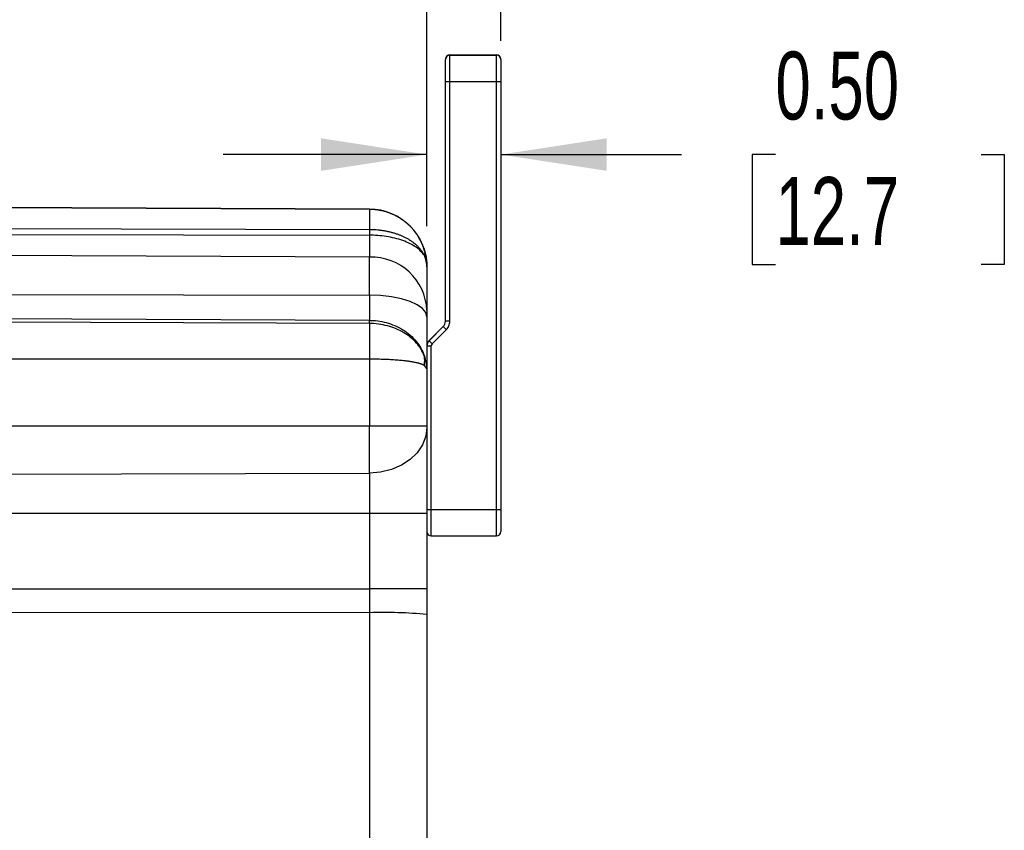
# Model space of a CAD drawing. Header units: inches. Extents: x 1.4 to 59.1, y 1.4 to 45.4.
# Tile 19 of 26: x 42.4 to 49, y 21.8 to 27.3. Entities that reach past the tile are written whole.
import ezdxf

# ---------------------------------------------------------------- set-up
doc = ezdxf.new("R2010")
doc.units = ezdxf.units.IN
doc.header["$LTSCALE"] = 5.5
doc.header["$MEASUREMENT"] = 0
doc.layers.add('DIMENSIONS', color=140, linetype='Continuous', lineweight=25)
doc.styles.add('SLDTEXTSTYLE0', font='TXT', dxfattribs={"width": 0.7})
doc.dimstyles.new('SLDDIMSTYLE0', dxfattribs={"dimtxt": 0.467285, "dimasz": 0.715, "dimexe": 0, "dimexo": 0.0625, "dimgap": 0.116821, "dimtad": 0, "dimtih": 1, "dimtoh": 1, "dimrnd": 1e-09, "dimzin": 4, "dimdsep": 46, "dimtxsty": 'SLDTEXTSTYLE0', "dimsah": 1, "dimcen": 0.09, "dimadec": 0, "dimazin": 1, "dimtfac": 1, "dimtofl": 0, "dimtmove": 0, "dimatfit": 3, "dimfxl": 0, "dimfrac": 2, "dimtolj": 1, "dimtzin": 12, "dimarcsym": 0})
doc.dimstyles.new('SLDDIMSTYLE1', dxfattribs={"dimtxt": 0.467285, "dimasz": 0.715, "dimexe": 0, "dimexo": 0.0625, "dimgap": 0.116821, "dimtad": 0, "dimtih": 1, "dimtoh": 1, "dimrnd": 1e-09, "dimzin": 0, "dimdsep": 46, "dimtxsty": 'SLDTEXTSTYLE0', "dimsah": 1, "dimcen": 0.09, "dimadec": 0, "dimazin": 0, "dimtfac": 1, "dimtmove": 0, "dimatfit": 0, "dimfxl": 0, "dimfrac": 2, "dimtolj": 1, "dimtzin": 12, "dimarcsym": 0})

# ---------------------------------------------------------------- blocks, each defined once
blk = doc.blocks.new('_D')
at = {"layer": 'DIMENSIONS'}
for p, q in [((35.7479, 17.9219), (35.7479, 28.5318)), ((45.1454, 25.8888), (45.1454, 28.5318)), ((35.7479, 27.8443), (39.1381, 27.8443)), ((39.7713, 27.8443), (39.6143, 27.8443)), ((39.6143, 27.8443), (39.6143, 27.1016)), ((41.5486, 27.8443), (41.7055, 27.8443)), ((41.7055, 27.8443), (41.7055, 27.1016)), ((45.1454, 27.8443), (42.1818, 27.8443)), ((39.6143, 27.1016), (39.7713, 27.1016)), ((41.7055, 27.1016), (41.5486, 27.1016))]:
    blk.add_line(p, q, dxfattribs=at)
for points in [[(35.7479, 27.8443), (36.4629, 27.7343), (36.4629, 27.9543)], [(45.1454, 27.8443), (44.4304, 27.9543), (44.4304, 27.7343)]]:
    blk.add_solid(points, dxfattribs=at)
at = {"layer": 'DIMENSIONS', "char_height": 0.45833, "attachment_point": 1, "style": 'SLDTEXTSTYLE0'}
for s, insert in [('9.40', (39.9656, 28.5397)), ('238.7', (39.7713, 27.6925))]:
    blk.add_mtext(s, dxfattribs=dict(at, insert=insert))
blk = doc.blocks.new('_D_1')
at = {"layer": 'DIMENSIONS'}
for p, q in [((35.7479, 17.9219), (35.7479, 30.3101)), ((45.6454, 27.1402), (45.6454, 30.3101)), ((35.7479, 29.6226), (39.1381, 29.6226)), ((39.7713, 29.6226), (39.6143, 29.6226)), ((39.6143, 29.6226), (39.6143, 28.88)), ((41.5486, 29.6226), (41.7055, 29.6226)), ((41.7055, 29.6226), (41.7055, 28.88)), ((45.6454, 29.6226), (42.1818, 29.6226)), ((39.6143, 28.88), (39.7713, 28.88)), ((41.7055, 28.88), (41.5486, 28.88))]:
    blk.add_line(p, q, dxfattribs=at)
for points in [[(35.7479, 29.6226), (36.4629, 29.5126), (36.4629, 29.7326)], [(45.6454, 29.6226), (44.9304, 29.7326), (44.9304, 29.5126)]]:
    blk.add_solid(points, dxfattribs=at)
at = {"layer": 'DIMENSIONS', "char_height": 0.45833, "attachment_point": 1, "style": 'SLDTEXTSTYLE0'}
for s, insert in [('9.90', (39.9656, 30.3181)), ('251.4', (39.7713, 29.4708))]:
    blk.add_mtext(s, dxfattribs=dict(at, insert=insert))
blk = doc.blocks.new('_D_2')
at = {"layer": 'DIMENSIONS'}
for p, q in [((45.1454, 25.8888), (45.1454, 27.0601)), ((45.1454, 26.3726), (43.7704, 26.3726)), ((45.6454, 26.3726), (46.8655, 26.3726)), ((47.4987, 26.3726), (47.3418, 26.3726)), ((47.3418, 26.3726), (47.3418, 25.6299)), ((48.8873, 26.3726), (49.0442, 26.3726)), ((49.0442, 26.3726), (49.0442, 25.6299)), ((47.3418, 25.6299), (47.4987, 25.6299)), ((49.0442, 25.6299), (48.8873, 25.6299))]:
    blk.add_line(p, q, dxfattribs=at)
for points in [[(45.1454, 26.3726), (44.4304, 26.4826), (44.4304, 26.2626)], [(45.6454, 26.3726), (46.3604, 26.2626), (46.3604, 26.4826)]]:
    blk.add_solid(points, dxfattribs=at)
at = {"layer": 'DIMENSIONS', "char_height": 0.45833, "attachment_point": 1, "style": 'SLDTEXTSTYLE0'}
for s, insert in [('0.50', (47.4987, 27.068)), ('12.7', (47.4987, 26.2207))]:
    blk.add_mtext(s, dxfattribs=dict(at, insert=insert))

msp = doc.modelspace()

# ---------------------------------------------------------------- linework, layer by layer
for p, q in [((45.3004, 27.0455), (45.6154, 27.0455)), ((45.3004, 27.0455), (45.6154, 27.0455)), ((45.3004, 27.0455), (45.3004, 27.0455)), ((45.3004, 27.0453), (45.3004, 27.0455)), ((45.3004, 27.0452), (45.3004, 27.0453)), ((45.3004, 27.0453), (45.6154, 27.0453)), ((45.3004, 27.0452), (45.6154, 27.0452)), ((45.6154, 27.0455), (45.6154, 27.0455)), ((45.6154, 27.0453), (45.6154, 27.0455)), ((45.6154, 27.0452), (45.6154, 27.0453)), ((45.6154, 26.8652), (45.6154, 27.0452)), ((45.2704, 25.2459), (45.2704, 26.8652)), ((45.3004, 26.8652), (45.6154, 26.8652)), ((45.3004, 25.2459), (45.3004, 26.8652)), ((45.6154, 23.9752), (45.6154, 26.8652)), ((45.6454, 26.8655), (45.6454, 26.8652)), ((45.6454, 26.8652), (45.6454, 23.9752)), ((44.7571, 26.0039), (37.5701, 26.0353)), ((37.5701, 26.0353), (44.7571, 26.0039)), ((44.7571, 26.0039), (37.5701, 26.0353)), ((38.0027, 26.0337), (44.7571, 26.0042)), ((44.7571, 26.0042), (38.0027, 26.0336)), ((44.7571, 26.0042), (44.7571, 26.0042)), ((44.7571, 26.0039), (44.7571, 26.0042)), ((44.7571, 26.0039), (44.7571, 26.0039)), ((44.7571, 25.8646), (37.57, 25.8808)), ((44.7571, 25.8646), (44.7571, 25.8278)), ((37.5054, 25.8436), (44.7571, 25.8278)), ((44.7571, 25.8278), (44.7571, 25.6799)), ((44.7571, 25.6799), (37.5054, 25.7092)), ((44.7571, 25.4225), (44.7571, 25.6799)), ((45.1454, 25.6139), (45.1454, 25.6138)), ((37.5054, 25.4343), (44.7571, 25.4225)), ((44.7571, 25.4225), (44.7571, 25.2523)), ((44.7571, 25.2523), (37.5054, 25.2797)), ((44.7571, 25.2311), (37.57, 25.2579)), ((44.7571, 25.2311), (44.7571, 25.2523)), ((45.2557, 25.2109), (45.16, 25.1151)), ((45.16, 25.1151), (45.2557, 25.2108)), ((45.16, 25.1149), (45.2557, 25.2106)), ((45.2557, 25.2106), (45.16, 25.1149)), ((45.2557, 25.2109), (45.2557, 25.2108)), ((45.2557, 25.2106), (45.2557, 25.2106)), ((45.1812, 25.0937), (45.2769, 25.1894)), ((45.16, 25.1151), (45.16, 25.1151)), ((45.1601, 25.115), (45.16, 25.1151)), ((45.16, 25.1149), (45.16, 25.1149)), ((45.1754, 23.9752), (45.1754, 25.0795)), ((45.1283, 25.0135), (45.1422, 24.942)), ((44.7571, 24.9898), (37.5701, 24.9898)), ((44.7571, 24.9898), (44.7571, 24.54)), ((45.1433, 24.9285), (45.1283, 24.9474)), ((45.1422, 24.942), (45.1454, 24.9258)), ((45.1454, 24.9258), (45.1433, 24.9285)), ((45.1454, 24.9258), (45.1454, 24.54)), ((37.5701, 24.54), (44.7571, 24.54)), ((44.7571, 24.2208), (44.7571, 24.54)), ((37.5054, 24.1958), (44.7571, 24.2208)), ((44.7571, 24.2208), (44.7571, 23.9474)), ((44.7571, 23.9474), (37.5054, 23.9474)), ((44.7571, 23.9474), (44.7571, 23.4387)), ((45.1454, 23.9474), (45.1454, 23.4387)), ((45.1754, 23.9752), (45.6154, 23.9752)), ((45.1754, 23.7952), (45.1754, 23.9752)), ((45.6154, 23.7952), (45.6154, 23.9752)), ((45.1754, 23.7952), (45.6154, 23.7952)), ((37.5054, 23.4387), (44.7571, 23.4387)), ((44.7571, 23.4387), (44.7571, 23.2768)), ((44.7571, 23.2768), (37.5054, 23.2779)), ((44.7571, 23.2768), (44.7571, 11.9386))]:
    msp.add_line(p, q)
at = {"flags": 128}
for points in [[(45.3004, 26.8652), (45.3004, 26.9003), (45.3004, 26.9341), (45.3004, 26.9652), (45.3004, 26.9925), (45.3004, 27.0149), (45.3004, 27.0315), (45.3004, 27.0418), (45.3004, 27.0452)], [(45.2704, 26.8652), (45.2709, 26.8652), (45.2727, 26.8652), (45.2754, 26.8652), (45.2792, 26.8652), (45.2837, 26.8652), (45.2889, 26.8652), (45.2945, 26.8652), (45.3004, 26.8652)], [(45.6154, 26.8652), (45.6212, 26.8652), (45.6268, 26.8652), (45.632, 26.8652), (45.6366, 26.8652), (45.6403, 26.8652), (45.6431, 26.8652), (45.6448, 26.8652), (45.6454, 26.8652)], [(45.1454, 25.2763), (45.1379, 25.3047), (45.1158, 25.3321), (45.08, 25.3573), (45.0317, 25.3794), (44.9729, 25.3976), (44.9058, 25.4111), (44.8329, 25.4195), (44.7571, 25.4225)], [(45.2769, 25.1894), (45.2728, 25.1935), (45.2688, 25.1975), (45.2651, 25.2012), (45.2619, 25.2044), (45.2593, 25.207), (45.2573, 25.209), (45.2561, 25.2102), (45.2557, 25.2106)], [(45.3004, 25.2459), (45.2945, 25.2459), (45.2889, 25.2459), (45.2837, 25.2459), (45.2792, 25.2459), (45.2754, 25.2459), (45.2727, 25.2459), (45.2709, 25.2459), (45.2704, 25.2459)], [(45.1454, 25.0795), (45.1459, 25.0795), (45.1477, 25.0795), (45.1504, 25.0795), (45.1542, 25.0795), (45.1587, 25.0795), (45.1639, 25.0795), (45.1695, 25.0795), (45.1754, 25.0795)], [(45.1812, 25.0937), (45.1771, 25.0978), (45.1731, 25.1018), (45.1694, 25.1054), (45.1662, 25.1087), (45.1636, 25.1113), (45.1616, 25.1133), (45.1604, 25.1145), (45.16, 25.1149)], [(44.7571, 24.54), (44.8329, 24.54), (44.9058, 24.54), (44.9729, 24.54), (45.0317, 24.54), (45.08, 24.54), (45.1158, 24.54), (45.1379, 24.54), (45.1454, 24.54)], [(45.1454, 24.5288), (45.1379, 24.4689), (45.1158, 24.4112), (45.08, 24.3581), (45.0317, 24.3115), (44.9729, 24.2732), (44.9058, 24.2447), (44.8329, 24.227), (44.7571, 24.2208)], [(45.1454, 23.9474), (45.1379, 23.9474), (45.1158, 23.9474), (45.08, 23.9474), (45.0317, 23.9474), (44.9729, 23.9474), (44.9058, 23.9474), (44.8329, 23.9474), (44.7571, 23.9474)], [(45.1454, 23.9752), (45.1459, 23.9752), (45.1477, 23.9752), (45.1504, 23.9752), (45.1542, 23.9752), (45.1587, 23.9752), (45.1639, 23.9752), (45.1695, 23.9752), (45.1754, 23.9752)], [(45.6154, 23.9752), (45.6212, 23.9752), (45.6268, 23.9752), (45.632, 23.9752), (45.6366, 23.9752), (45.6403, 23.9752), (45.6431, 23.9752), (45.6448, 23.9752), (45.6454, 23.9752)], [(45.1454, 23.4387), (45.1379, 23.4387), (45.1158, 23.4387), (45.08, 23.4387), (45.0317, 23.4387), (44.9729, 23.4387), (44.9058, 23.4387), (44.8329, 23.4387), (44.7571, 23.4387)]]:
    msp.add_lwpolyline(points, dxfattribs=at)
for centre, radius, start, end in [((45.3004, 27.0155), 0.03, 90, 180), ((45.3004, 27.0155), 0.03, 90, 180.00005), ((45.3004, 27.0155), 0.03, 90, 180.00006), ((45.3004, 27.0153), 0.03, 90, 180), ((45.3004, 27.0153), 0.03, 90, 180.00006), ((45.3004, 27.0152), 0.03, 90, 180.00005), ((45.6154, 27.0155), 0.03, 0, 90), ((45.6154, 27.0155), 0.03, 359.99992, 90), ((45.6154, 27.0155), 0.03, 359.99991, 90), ((45.6154, 27.0153), 0.03, 0, 90), ((45.6154, 27.0153), 0.03, 359.99991, 90), ((45.6154, 27.0152), 0.03, 359.99992, 90), ((44.7554, 25.6142), 0.39, 0, 89.75), ((44.7554, 25.6139), 0.39, 0, 89.75), ((44.7692, 25.3037), 0.3764, 2.23664, 91.8479), ((45.2204, 25.2462), 0.05, 315, 0), ((45.2204, 25.2462), 0.05, 315, 0), ((45.2204, 25.246), 0.05, 315, 0), ((45.2204, 25.2459), 0.05, 315, 0), ((45.1954, 25.0798), 0.05, 135, 180), ((45.1954, 25.0798), 0.05, 134.99999, 180), ((45.1954, 25.0795), 0.05, 135, 180), ((45.1954, 25.0795), 0.05, 134.99999, 180), ((45.1954, 25.0795), 0.02, 135.00008, 180), ((45.1754, 23.8252), 0.03, 180, 270), ((45.6154, 23.8252), 0.03, 270, 0), ((44.8538, 20.2503), 3.0281, 84.47387, 91.82991)]:
    msp.add_arc(centre, radius, start, end)
for points, knots in [([(45.2704, 26.8652), (45.2704, 26.8829), (45.2704, 26.902), (45.2704, 26.9389), (45.2704, 26.9567), (45.2704, 26.9859), (45.2704, 26.9974), (45.2704, 27.012), (45.2704, 27.0152), (45.2704, 27.0152)], [0, 0, 0, 0, 0.25, 0.25, 0.5, 0.5, 0.75, 0.75, 1, 1, 1, 1]), ([(45.6454, 27.0152), (45.6454, 27.0152), (45.6454, 27.012), (45.6454, 26.9974), (45.6454, 26.9859), (45.6454, 26.9567), (45.6454, 26.9389), (45.6454, 26.902), (45.6454, 26.8829), (45.6454, 26.8652)], [0, 0, 0, 0, 0.25, 0.25, 0.5, 0.5, 0.75, 0.75, 1, 1, 1, 1]), ([(44.7571, 26.0039), (44.7571, 26.0039), (44.7571, 26.001), (44.7571, 25.9885), (44.7571, 25.979), (44.7571, 25.9541), (44.7571, 25.9387), (44.7571, 25.904), (44.7571, 25.8847), (44.7571, 25.8646)], [0, 0, 0, 0, 0.25, 0.25, 0.5, 0.5, 0.75, 0.75, 1, 1, 1, 1]), ([(44.7571, 26.0039), (44.7613, 26.0038), (44.7697, 26.0037), (44.7822, 26.003), (44.7947, 26.002), (44.8072, 26.0005), (44.8195, 25.9987), (44.8318, 25.9964), (44.844, 25.9938), (44.856, 25.9908), (44.8679, 25.9874), (44.8797, 25.9836), (44.8914, 25.9795), (44.9028, 25.975), (44.9141, 25.9702), (44.9252, 25.965), (44.9362, 25.9596), (44.9469, 25.9537), (44.9574, 25.9476), (44.9677, 25.9411), (44.9777, 25.9344), (44.9903, 25.9254), (45.0051, 25.9138), (45.0217, 25.8991), (45.0376, 25.8834), (45.0526, 25.8668), (45.0666, 25.8493), (45.0797, 25.8309), (45.0917, 25.8117), (45.1027, 25.7918), (45.1125, 25.7712), (45.1212, 25.75), (45.1259, 25.7354), (45.1283, 25.7282)], [0, 0, 0, 0, 0.02535, 0.050646, 0.075888, 0.101075, 0.12621, 0.151292, 0.176321, 0.201299, 0.226224, 0.251099, 0.275924, 0.300698, 0.325422, 0.350098, 0.374724, 0.399303, 0.423833, 0.448317, 0.472753, 0.497143, 0.541763, 0.586594, 0.631638, 0.676898, 0.722378, 0.768079, 0.814004, 0.860157, 0.906538, 0.953152, 1, 1, 1, 1]), ([(45.1283, 25.6899), (45.127, 25.6926), (45.1244, 25.6978), (45.1201, 25.7056), (45.1155, 25.7132), (45.1104, 25.7207), (45.105, 25.728), (45.0993, 25.7352), (45.0932, 25.7422), (45.0868, 25.7491), (45.0801, 25.7558), (45.0731, 25.7623), (45.0657, 25.7687), (45.0581, 25.7748), (45.0501, 25.7808), (45.0419, 25.7866), (45.0335, 25.7922), (45.0248, 25.7976), (45.0158, 25.8029), (45.0066, 25.8079), (44.9972, 25.8127), (44.9849, 25.8186), (44.9696, 25.8252), (44.9508, 25.8325), (44.9313, 25.839), (44.9111, 25.8449), (44.8903, 25.85), (44.869, 25.8544), (44.8473, 25.858), (44.8251, 25.8609), (44.8027, 25.863), (44.7799, 25.8643), (44.7647, 25.8645), (44.7571, 25.8646)], [0, 0, 0, 0, 0.0258608, 0.0516437, 0.0773493, 0.1029778, 0.1285297, 0.1540055, 0.1794055, 0.2047302, 0.2299799, 0.2551552, 0.2802564, 0.305284, 0.3302384, 0.35512, 0.3799294, 0.404667, 0.4293332, 0.4539284, 0.4784532, 0.5029081, 0.5472872, 0.5918202, 0.6365097, 0.6813588, 0.7263702, 0.7715466, 0.8168909, 0.8624057, 0.9080937, 0.9539576, 1, 1, 1, 1]), ([(45.1283, 25.6899), (45.1164, 25.7093), (45.0978, 25.7285), (45.0483, 25.7633), (45.0174, 25.7788), (44.9481, 25.8037), (44.9098, 25.813), (44.8326, 25.825), (44.7937, 25.8277), (44.7571, 25.8278)], [0, 0, 0, 0, 0.25, 0.25, 0.5, 0.5, 0.75, 0.75, 1, 1, 1, 1]), ([(45.1283, 25.7282), (45.1294, 25.7242), (45.1317, 25.7164), (45.1347, 25.7047), (45.1373, 25.693), (45.1395, 25.6814), (45.1414, 25.6698), (45.1429, 25.6584), (45.144, 25.6471), (45.1448, 25.6359), (45.1453, 25.6248), (45.1453, 25.6175), (45.1454, 25.6138)], [0, 0, 0, 0, 0.105538, 0.209844, 0.312917, 0.414759, 0.51537, 0.614751, 0.712904, 0.809829, 0.905527, 1, 1, 1, 1]), ([(45.1454, 25.6138), (45.1454, 25.5806), (45.1454, 25.5497), (45.1454, 25.4913), (45.1454, 25.4641), (45.1454, 25.4258), (45.1454, 25.4138), (45.1454, 25.391), (45.1454, 25.3803), (45.1454, 25.3504), (45.1454, 25.3331), (45.1454, 25.3184)], [0, 0, 0, 0, 0.25, 0.25, 0.5, 0.5, 0.625, 0.625, 0.75, 0.75, 1, 1, 1, 1]), ([(45.1454, 25.3184), (45.1454, 25.3145), (45.1454, 25.3089), (45.1454, 25.2943), (45.1454, 25.2859), (45.1454, 25.2763)], [0, 0, 0, 0, 0.5, 0.5, 1, 1, 1, 1]), ([(45.1454, 25.2763), (45.1454, 25.2581), (45.1454, 25.2404), (45.1454, 25.2058), (45.1454, 25.189), (45.1454, 25.1395), (45.1454, 25.1079), (45.1454, 25.0174), (45.1454, 24.9668), (45.1454, 24.9258)], [0, 0, 0, 0, 0.125, 0.125, 0.25, 0.25, 0.5, 0.5, 1, 1, 1, 1]), ([(44.7571, 25.2523), (44.7937, 25.2522), (44.8326, 25.2475), (44.9098, 25.2267), (44.9481, 25.2106), (45.0174, 25.1675), (45.0483, 25.1406), (45.0978, 25.0804), (45.1164, 25.0471), (45.1283, 25.0135)], [0, 0, 0, 0, 0.25, 0.25, 0.5, 0.5, 0.75, 0.75, 1, 1, 1, 1]), ([(44.7571, 25.2311), (44.7571, 25.2195), (44.7571, 25.205), (44.7571, 25.1705), (44.7571, 25.1507), (44.7571, 25.1076), (44.7571, 25.0843), (44.7571, 25.037), (44.7571, 25.013), (44.7571, 24.9898)], [0, 0, 0, 0, 0.25, 0.25, 0.5, 0.5, 0.75, 0.75, 1, 1, 1, 1]), ([(45.1283, 25.0135), (45.1164, 25.0436), (45.0984, 25.0727), (45.0514, 25.1255), (45.0224, 25.1492), (44.9563, 25.1886), (44.9191, 25.2042), (44.8403, 25.2254), (44.7987, 25.231), (44.7571, 25.2311)], [0, 0, 0, 0, 0.25, 0.25, 0.5, 0.5, 0.75, 0.75, 1, 1, 1, 1]), ([(45.2769, 25.1894), (45.2844, 25.1969), (45.2902, 25.2055), (45.2983, 25.2251), (45.3004, 25.2353), (45.3004, 25.2459)], [0, 0, 0, 0, 0.5, 0.5, 1, 1, 1, 1]), ([(45.1283, 24.9474), (45.127, 24.9481), (45.1244, 24.9495), (45.1201, 24.9516), (45.1155, 24.9536), (45.1105, 24.9556), (45.1051, 24.9575), (45.0994, 24.9593), (45.0933, 24.9611), (45.0869, 24.9629), (45.0802, 24.9646), (45.0732, 24.9662), (45.0658, 24.9678), (45.0582, 24.9693), (45.0502, 24.9707), (45.042, 24.9722), (45.0336, 24.9735), (45.0248, 24.9748), (45.0159, 24.976), (45.0067, 24.9772), (44.9972, 24.9784), (44.985, 24.9797), (44.9696, 24.9812), (44.9508, 24.9829), (44.9313, 24.9843), (44.9111, 24.9856), (44.8903, 24.9867), (44.869, 24.9877), (44.8473, 24.9884), (44.8251, 24.989), (44.8027, 24.9895), (44.7799, 24.9897), (44.7647, 24.9898), (44.7571, 24.9898)], [0, 0, 0, 0, 0.025793, 0.051515, 0.077167, 0.102749, 0.128262, 0.153705, 0.17908, 0.204387, 0.229626, 0.254797, 0.279902, 0.30494, 0.329913, 0.354819, 0.379661, 0.404438, 0.429151, 0.4538, 0.478385, 0.502908, 0.547287, 0.59182, 0.63651, 0.681359, 0.726371, 0.771547, 0.816891, 0.862406, 0.908094, 0.953958, 1, 1, 1, 1]), ([(45.1454, 24.5288), (45.1454, 24.5118), (45.1454, 24.4847), (45.1454, 24.4501), (45.1454, 24.4321), (45.1454, 24.4242), (45.1454, 24.4189), (45.1454, 24.4163), (45.1454, 24.3696), (45.1454, 24.3221), (45.1454, 24.2455), (45.1454, 24.2064), (45.1454, 24.1593), (45.1454, 24.1355), (45.1454, 24.1251), (45.1454, 24.1183), (45.1454, 24.1147), (45.1454, 24.0574), (45.1454, 24.0027), (45.1454, 23.9474)], [0, 0, 0, 0, 0.125, 0.1875, 0.21875, 0.234375, 0.234375, 0.25, 0.25, 0.5, 0.5, 0.625, 0.6875, 0.71875, 0.734375, 0.734375, 0.75, 0.75, 1, 1, 1, 1]), ([(45.6454, 23.9752), (45.6454, 23.9576), (45.6454, 23.9385), (45.6454, 23.9016), (45.6454, 23.8838), (45.6454, 23.8545), (45.6454, 23.8431), (45.6454, 23.8285), (45.6454, 23.8252), (45.6454, 23.8252)], [0, 0, 0, 0, 0.25, 0.25, 0.5, 0.5, 0.75, 0.75, 1, 1, 1, 1])]:
    msp.add_open_spline(points, degree=3, knots=knots)
for points in [[(45.1283, 25.7282), (45.1317, 25.717), (45.1317, 25.704), (45.1283, 25.6899)], [(45.1454, 25.6138), (45.1454, 25.6394), (45.1401, 25.6652), (45.1283, 25.6899)], [(45.1283, 24.9474), (45.1318, 24.9707), (45.1316, 24.9932), (45.1283, 25.0135)], [(45.1454, 24.54), (45.1454, 24.5357), (45.1454, 24.5314), (45.1454, 24.5288)], [(45.1454, 23.4387), (45.1454, 23.3805), (45.1454, 23.3224), (45.1454, 23.2643)], [(45.1454, 23.2643), (45.1454, 19.4933), (45.1454, 15.7222), (45.1454, 11.9511)]]:
    msp.add_open_spline(points, degree=3)

# ---------------------------------------------------------------- dimensions: what is measured, and where the dimension line sits
at = {"layer": 'DIMENSIONS'}
for base, p1, p2, dimstyle, picture, middle in [((45.6454, 29.6226), (35.7479, 17.6469), (45.6454, 26.8652), 'SLDDIMSTYLE0', '_D_1', (40.6599, 29.6226)), ((45.1454, 27.8443), (35.7479, 17.6469), (45.1454, 25.6138), 'SLDDIMSTYLE0', '_D', (40.6599, 27.8443)), ((45.6454, 26.3726), (45.1454, 25.6138), (45.6454, 26.8652), 'SLDDIMSTYLE1', '_D_2', (48.193, 26.3726))]:
    dim = msp.add_linear_dim(base=base, p1=p1, p2=p2, dimstyle=dimstyle, dxfattribs=at)
    dim.commit()
    dim.dimension.update_dxf_attribs({"geometry": picture, "text_midpoint": middle, "dimtype": 160})

doc.saveas('drawing.dxf')
